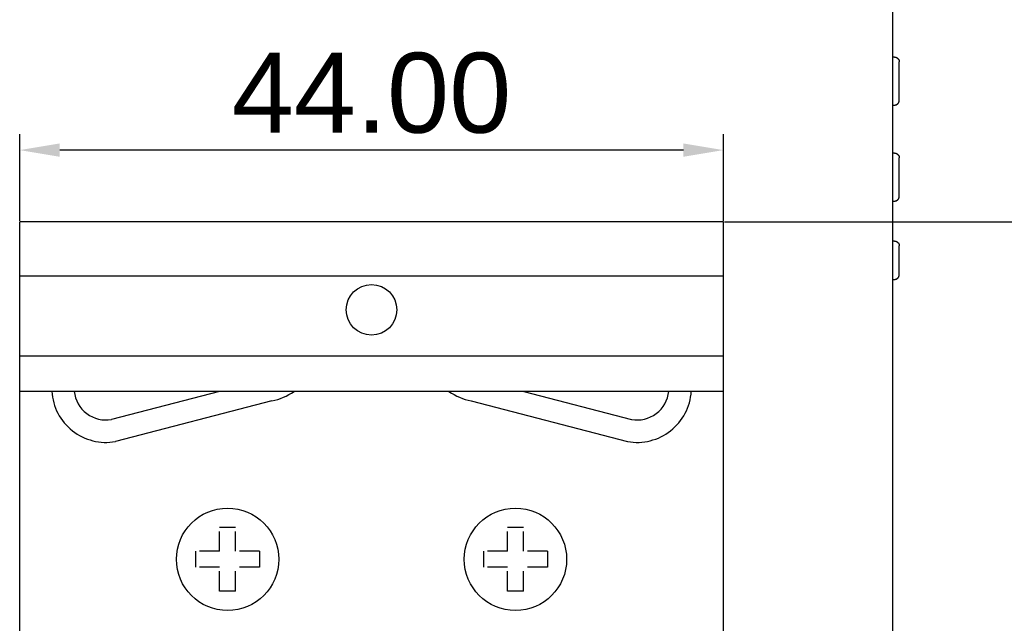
# Model space of a CAD drawing. Extents: x 5634 to 6145, y -878 to -510.
# Tile 25 of 28: x 5995 to 6056, y -671 to -633. Entities that reach past the tile are written whole.
import ezdxf

# ---------------------------------------------------------------- set-up
doc = ezdxf.new("R2010")
doc.units = 0
doc.header["$MEASUREMENT"] = 0
doc.header["$PDSIZE"] = -1
doc.linetypes.add('CENTER', pattern=[2, 1.25, -0.25, 0.25, -0.25])
doc.layers.get('0').update_dxf_attribs({"linetype": 'CONTINUOUS'})
doc.layers.get('DEFPOINTS').update_dxf_attribs({"linetype": 'CONTINUOUS'})
for name, color, linetype in [('0-0-9300-003', 7, 'CONTINUOUS'), ('0-1302-04', 7, 'CONTINUOUS'), ('0-1302-08', 7, 'CONTINUOUS')]:
    doc.layers.add(name, color=color, linetype=linetype)
doc.styles.get("Standard").update_dxf_attribs({"font": 'txt.shx', "bigfont": 'lsp.shx'})
doc.styles.add('STYLE2', font='arial.ttf')
doc.dimstyles.get("Standard").update_dxf_attribs({"dimtxt": 0.18, "dimasz": 0.18, "dimexe": 0.18, "dimexo": 0.0625, "dimgap": 0.09, "dimtad": 0, "dimtih": 1, "dimtoh": 1, "dimdec": 4, "dimzin": 0, "dimdsep": 46, "dimtxsty": 'Standard', "dimcen": 0.09, "dimadec": 0, "dimazin": 0, "dimtfac": 1, "dimtdec": 4, "dimtofl": 0, "dimtmove": 0, "dimatfit": 0, "dimfxl": 1, "dimtolj": 1, "dimtzin": 0, "dimarcsym": 0})

# ---------------------------------------------------------------- blocks, each defined once
blk = doc.blocks.new('*D59')
at = {"layer": '0-0-9300-003', "color": 0, "linetype": 'Continuous', "lineweight": -2, "transparency": 16777216}
for p, q in [((6043.896, -597.03), (6064.396, -597.03)), ((6063.396, -599.53), (6063.396, -643.33)), ((6038.626, -645.83), (6064.396, -645.83))]:
    blk.add_line(p, q, dxfattribs=at)
at = {"layer": '0-0-9300-003', "color": 0, "linetype": 'Continuous', "transparency": 16777216}
for points in [[(6062.979, -599.53), (6063.813, -599.53), (6063.396, -597.03)], [(6062.979, -643.33), (6063.813, -643.33), (6063.396, -645.83)]]:
    blk.add_solid(points, dxfattribs=at)
at = {"layer": 'DEFPOINTS', "color": 0, "linetype": 'Continuous', "transparency": 16777216}
for p in [(6043.834, -597.03), (6038.564, -645.83), (6063.396, -645.83)]:
    blk.add_point(p, dxfattribs=at)
at = {"layer": '0-0-9300-003', "color": 0, "linetype": 'Continuous', "transparency": 16777216, "insert": (6059.843, -621.43), "char_height": 5, "attachment_point": 5, "rotation": 90, "style": 'STYLE2'}
blk.add_mtext('\\A1;48.80', dxfattribs=at)
blk = doc.blocks.new('*D55')
at = {"layer": '0-0-9300-003', "color": 0, "linetype": 'Continuous', "lineweight": -2, "transparency": 16777216}
for p, q in [((6038.626, -645.83), (6064.396, -645.83)), ((6063.396, -648.33), (6063.396, -691.33)), ((6038.626, -693.83), (6064.396, -693.83))]:
    blk.add_line(p, q, dxfattribs=at)
at = {"layer": '0-0-9300-003', "color": 0, "linetype": 'Continuous', "transparency": 16777216}
for points in [[(6062.979, -648.33), (6063.813, -648.33), (6063.396, -645.83)], [(6062.979, -691.33), (6063.813, -691.33), (6063.396, -693.83)]]:
    blk.add_solid(points, dxfattribs=at)
at = {"layer": 'DEFPOINTS', "color": 0, "linetype": 'Continuous', "transparency": 16777216}
for p in [(6038.564, -645.83), (6038.564, -693.83), (6063.396, -693.83)]:
    blk.add_point(p, dxfattribs=at)
at = {"layer": '0-0-9300-003', "color": 0, "linetype": 'Continuous', "transparency": 16777216, "insert": (6059.843, -672.079), "char_height": 5, "attachment_point": 5, "rotation": 90, "style": 'STYLE2'}
blk.add_mtext('\\A1;48.00', dxfattribs=at)
blk = doc.blocks.new('A$C33A946AF')
at = {"layer": '0-1302-04', "color": 7, "linetype": 'CENTER'}
for p, q in [((2.7, 5.2), (2.7, 3.7)), ((3.7, 5.2), (3.7, 3.7)), ((2.7, 3.7), (1.2, 3.7)), ((5.2, 3.7), (3.7, 3.7)), ((2.7, 2.7), (1.2, 2.7)), ((2.7, 2.7), (2.7, 1.2)), ((3.7, 2.7), (3.7, 1.2)), ((5.2, 2.7), (3.7, 2.7))]:
    blk.add_line(p, q, dxfattribs=at)
at = {"layer": '0-1302-04', "color": 7}
blk.add_circle((3.2, 3.2), 3.2, dxfattribs=at)
at = {"layer": '0-1302-08', "color": 7}
for p, q in [((2.7, 5.2), (3.7, 5.2)), ((1.2, 3.7), (1.2, 2.7)), ((5.2, 3.7), (5.2, 2.7)), ((2.7, 1.2), (3.7, 1.2))]:
    blk.add_line(p, q, dxfattribs=at)
blk = doc.blocks.new('*D56')
at = {"layer": '0-0-9300-003', "color": 0, "linetype": 'Continuous', "lineweight": -2, "transparency": 16777216}
for p, q in [((5994.564, -645.767), (5994.564, -640.345)), ((6038.564, -645.767), (6038.564, -640.345)), ((6036.064, -641.345), (5997.064, -641.345))]:
    blk.add_line(p, q, dxfattribs=at)
at = {"layer": '0-0-9300-003', "color": 0, "linetype": 'Continuous', "transparency": 16777216}
for points in [[(5997.064, -640.929), (5997.064, -641.762), (5994.564, -641.345)], [(6036.064, -640.929), (6036.064, -641.762), (6038.564, -641.345)]]:
    blk.add_solid(points, dxfattribs=at)
at = {"layer": 'DEFPOINTS', "color": 0, "linetype": 'Continuous', "transparency": 16777216}
for p in [(5994.564, -641.345), (5994.564, -645.83), (6038.564, -645.83)]:
    blk.add_point(p, dxfattribs=at)
at = {"layer": '0-0-9300-003', "color": 0, "linetype": 'Continuous', "transparency": 16777216, "insert": (6016.564, -637.792), "char_height": 5, "attachment_point": 5, "style": 'STYLE2'}
blk.add_mtext('\\A1;44.00', dxfattribs=at)

msp = doc.modelspace()

# ---------------------------------------------------------------- linework, layer by layer
for p, q in [((6049.164, -737.47), (6049.164, -605.59)), ((6049.264, -635.53), (6049.164, -635.53)), ((6049.564, -638.23), (6049.564, -635.83)), ((6049.164, -638.53), (6049.264, -638.53)), ((6049.264, -641.53), (6049.164, -641.53)), ((6049.564, -644.23), (6049.564, -641.83)), ((6049.164, -644.53), (6049.264, -644.53)), ((5994.564, -693.83), (5994.564, -645.83)), ((6038.564, -645.83), (5994.564, -645.83)), ((6038.564, -693.83), (6038.564, -645.83)), ((6049.264, -647.03), (6049.164, -647.03)), ((6049.564, -649.13), (6049.564, -647.33)), ((6038.564, -649.23), (5994.564, -649.23)), ((6049.164, -649.43), (6049.264, -649.43)), ((6038.564, -654.23), (5994.564, -654.23)), ((6038.564, -656.43), (5994.564, -656.43)), ((6007.048, -656.43), (6000.311, -658.189)), ((6026.08, -656.43), (6032.817, -658.189)), ((6010.33, -657.015), (6000.554, -659.568)), ((6022.798, -657.015), (6032.574, -659.568))]:
    msp.add_line(p, q)
for points in [[(6049.261, -635.532, 0), (6049.271, -635.532, 0), (6049.271, -635.532, 0), (6049.271, -635.532, 0), (6049.281, -635.532, 0), (6049.281, -635.532, 0), (6049.281, -635.532, 0), (6049.291, -635.532, 0), (6049.291, -635.532, 0), (6049.291, -635.532, 0), (6049.291, -635.532, 0), (6049.301, -635.532, 0), (6049.301, -635.532, 0), (6049.301, -635.532, 0), (6049.311, -635.532, 0), (6049.311, -635.532, 0), (6049.311, -635.532, 0), (6049.321, -635.532, 0), (6049.321, -635.532, 0), (6049.321, -635.532, 0), (6049.321, -635.532, 0), (6049.331, -635.532, 0), (6049.331, -635.542, 0), (6049.331, -635.542, 0), (6049.341, -635.542, 0), (6049.341, -635.542, 0), (6049.341, -635.542, 0), (6049.341, -635.542, 0), (6049.351, -635.542, 0), (6049.351, -635.542, 0), (6049.351, -635.542, 0), (6049.361, -635.542, 0), (6049.361, -635.542, 0), (6049.361, -635.542, 0), (6049.361, -635.552, 0), (6049.371, -635.552, 0), (6049.371, -635.552, 0), (6049.371, -635.552, 0), (6049.371, -635.552, 0), (6049.381, -635.552, 0), (6049.381, -635.552, 0), (6049.381, -635.552, 0), (6049.381, -635.552, 0), (6049.391, -635.552, 0), (6049.391, -635.562, 0), (6049.391, -635.562, 0), (6049.391, -635.562, 0), (6049.401, -635.562, 0), (6049.401, -635.562, 0), (6049.401, -635.562, 0), (6049.401, -635.562, 0), (6049.411, -635.562, 0), (6049.411, -635.572, 0), (6049.411, -635.572, 0), (6049.411, -635.572, 0), (6049.421, -635.572, 0), (6049.421, -635.572, 0), (6049.421, -635.572, 0), (6049.421, -635.572, 0), (6049.421, -635.572, 0), (6049.431, -635.582, 0), (6049.431, -635.582, 0), (6049.431, -635.582, 0), (6049.431, -635.582, 0), (6049.441, -635.582, 0), (6049.441, -635.582, 0), (6049.441, -635.592, 0), (6049.441, -635.592, 0), (6049.441, -635.592, 0), (6049.451, -635.592, 0), (6049.451, -635.592, 0), (6049.451, -635.592, 0), (6049.451, -635.592, 0), (6049.451, -635.602, 0), (6049.461, -635.602, 0), (6049.461, -635.602, 0), (6049.461, -635.602, 0), (6049.461, -635.602, 0), (6049.461, -635.602, 0), (6049.461, -635.612, 0), (6049.471, -635.612, 0), (6049.471, -635.612, 0), (6049.471, -635.612, 0), (6049.471, -635.612, 0), (6049.471, -635.612, 0), (6049.481, -635.622, 0), (6049.481, -635.622, 0), (6049.481, -635.622, 0), (6049.481, -635.622, 0), (6049.481, -635.622, 0), (6049.481, -635.622, 0), (6049.491, -635.632, 0), (6049.491, -635.632, 0), (6049.491, -635.632, 0), (6049.491, -635.632, 0), (6049.491, -635.632, 0), (6049.491, -635.642, 0), (6049.491, -635.642, 0), (6049.501, -635.642, 0), (6049.501, -635.642, 0), (6049.501, -635.642, 0), (6049.501, -635.642, 0), (6049.501, -635.652, 0), (6049.501, -635.652, 0), (6049.501, -635.652, 0), (6049.511, -635.652, 0), (6049.511, -635.652, 0), (6049.511, -635.662, 0), (6049.511, -635.662, 0), (6049.511, -635.662, 0), (6049.511, -635.662, 0), (6049.511, -635.662, 0), (6049.521, -635.672, 0), (6049.521, -635.672, 0), (6049.521, -635.672, 0), (6049.521, -635.672, 0), (6049.521, -635.672, 0), (6049.521, -635.672, 0), (6049.521, -635.682, 0), (6049.521, -635.682, 0), (6049.521, -635.682, 0), (6049.531, -635.682, 0), (6049.531, -635.682, 0), (6049.531, -635.692, 0), (6049.531, -635.692, 0), (6049.531, -635.692, 0), (6049.531, -635.692, 0), (6049.531, -635.692, 0), (6049.531, -635.702, 0), (6049.531, -635.702, 0), (6049.531, -635.702, 0), (6049.541, -635.702, 0), (6049.541, -635.702, 0), (6049.541, -635.712, 0), (6049.541, -635.712, 0), (6049.541, -635.712, 0), (6049.541, -635.712, 0), (6049.541, -635.712, 0), (6049.541, -635.722, 0), (6049.541, -635.722, 0), (6049.541, -635.722, 0), (6049.541, -635.722, 0), (6049.551, -635.722, 0), (6049.551, -635.732, 0), (6049.551, -635.732, 0), (6049.551, -635.732, 0), (6049.551, -635.732, 0), (6049.551, -635.742, 0), (6049.551, -635.742, 0), (6049.551, -635.742, 0), (6049.551, -635.742, 0), (6049.551, -635.742, 0), (6049.551, -635.752, 0), (6049.551, -635.752, 0), (6049.551, -635.752, 0), (6049.551, -635.752, 0), (6049.551, -635.752, 0), (6049.551, -635.762, 0), (6049.561, -635.762, 0), (6049.561, -635.762, 0), (6049.561, -635.762, 0), (6049.561, -635.762, 0), (6049.561, -635.772, 0), (6049.561, -635.772, 0), (6049.561, -635.772, 0), (6049.561, -635.772, 0), (6049.561, -635.782, 0), (6049.561, -635.782, 0), (6049.561, -635.782, 0), (6049.561, -635.782, 0), (6049.561, -635.782, 0), (6049.561, -635.792, 0), (6049.561, -635.792, 0), (6049.561, -635.792, 0), (6049.561, -635.792, 0), (6049.561, -635.792, 0), (6049.561, -635.802, 0), (6049.561, -635.802, 0), (6049.561, -635.802, 0), (6049.561, -635.802, 0), (6049.561, -635.802, 0), (6049.561, -635.812, 0), (6049.561, -635.812, 0), (6049.561, -635.812, 0), (6049.561, -635.812, 0), (6049.561, -635.822, 0), (6049.561, -635.822, 0), (6049.561, -635.822, 0), (6049.561, -635.822, 0), (6049.561, -635.822, 0), (6049.561, -635.832, 0), (6049.561, -635.832, 0)], [(6049.261, -638.532, 0), (6049.271, -638.532, 0), (6049.271, -638.532, 0), (6049.271, -638.532, 0), (6049.281, -638.532, 0), (6049.281, -638.532, 0), (6049.281, -638.532, 0), (6049.291, -638.532, 0), (6049.291, -638.532, 0), (6049.291, -638.532, 0), (6049.291, -638.532, 0), (6049.301, -638.532, 0), (6049.301, -638.532, 0), (6049.301, -638.532, 0), (6049.311, -638.532, 0), (6049.311, -638.522, 0), (6049.311, -638.522, 0), (6049.321, -638.522, 0), (6049.321, -638.522, 0), (6049.321, -638.522, 0), (6049.321, -638.522, 0), (6049.331, -638.522, 0), (6049.331, -638.522, 0), (6049.331, -638.522, 0), (6049.341, -638.522, 0), (6049.341, -638.522, 0), (6049.341, -638.522, 0), (6049.341, -638.522, 0), (6049.351, -638.522, 0), (6049.351, -638.522, 0), (6049.351, -638.512, 0), (6049.361, -638.512, 0), (6049.361, -638.512, 0), (6049.361, -638.512, 0), (6049.361, -638.512, 0), (6049.371, -638.512, 0), (6049.371, -638.512, 0), (6049.371, -638.512, 0), (6049.371, -638.512, 0), (6049.381, -638.512, 0), (6049.381, -638.512, 0), (6049.381, -638.502, 0), (6049.381, -638.502, 0), (6049.391, -638.502, 0), (6049.391, -638.502, 0), (6049.391, -638.502, 0), (6049.391, -638.502, 0), (6049.401, -638.502, 0), (6049.401, -638.502, 0), (6049.401, -638.492, 0), (6049.401, -638.492, 0), (6049.411, -638.492, 0), (6049.411, -638.492, 0), (6049.411, -638.492, 0), (6049.411, -638.492, 0), (6049.421, -638.492, 0), (6049.421, -638.492, 0), (6049.421, -638.482, 0), (6049.421, -638.482, 0), (6049.421, -638.482, 0), (6049.431, -638.482, 0), (6049.431, -638.482, 0), (6049.431, -638.482, 0), (6049.431, -638.482, 0), (6049.441, -638.472, 0), (6049.441, -638.472, 0), (6049.441, -638.472, 0), (6049.441, -638.472, 0), (6049.441, -638.472, 0), (6049.451, -638.472, 0), (6049.451, -638.462, 0), (6049.451, -638.462, 0), (6049.451, -638.462, 0), (6049.451, -638.462, 0), (6049.461, -638.462, 0), (6049.461, -638.462, 0), (6049.461, -638.462, 0), (6049.461, -638.452, 0), (6049.461, -638.452, 0), (6049.461, -638.452, 0), (6049.471, -638.452, 0), (6049.471, -638.452, 0), (6049.471, -638.452, 0), (6049.471, -638.442, 0), (6049.471, -638.442, 0), (6049.481, -638.442, 0), (6049.481, -638.442, 0), (6049.481, -638.442, 0), (6049.481, -638.432, 0), (6049.481, -638.432, 0), (6049.481, -638.432, 0), (6049.491, -638.432, 0), (6049.491, -638.432, 0), (6049.491, -638.432, 0), (6049.491, -638.422, 0), (6049.491, -638.422, 0), (6049.491, -638.422, 0), (6049.491, -638.422, 0), (6049.501, -638.422, 0), (6049.501, -638.422, 0), (6049.501, -638.412, 0), (6049.501, -638.412, 0), (6049.501, -638.412, 0), (6049.501, -638.412, 0), (6049.501, -638.412, 0), (6049.511, -638.402, 0), (6049.511, -638.402, 0), (6049.511, -638.402, 0), (6049.511, -638.402, 0), (6049.511, -638.402, 0), (6049.511, -638.392, 0), (6049.511, -638.392, 0), (6049.521, -638.392, 0), (6049.521, -638.392, 0), (6049.521, -638.392, 0), (6049.521, -638.392, 0), (6049.521, -638.382, 0), (6049.521, -638.382, 0), (6049.521, -638.382, 0), (6049.521, -638.382, 0), (6049.521, -638.382, 0), (6049.531, -638.372, 0), (6049.531, -638.372, 0), (6049.531, -638.372, 0), (6049.531, -638.372, 0), (6049.531, -638.372, 0), (6049.531, -638.362, 0), (6049.531, -638.362, 0), (6049.531, -638.362, 0), (6049.531, -638.362, 0), (6049.531, -638.362, 0), (6049.541, -638.352, 0), (6049.541, -638.352, 0), (6049.541, -638.352, 0), (6049.541, -638.352, 0), (6049.541, -638.352, 0), (6049.541, -638.342, 0), (6049.541, -638.342, 0), (6049.541, -638.342, 0), (6049.541, -638.342, 0), (6049.541, -638.342, 0), (6049.541, -638.332, 0), (6049.551, -638.332, 0), (6049.551, -638.332, 0), (6049.551, -638.332, 0), (6049.551, -638.332, 0), (6049.551, -638.322, 0), (6049.551, -638.322, 0), (6049.551, -638.322, 0), (6049.551, -638.322, 0), (6049.551, -638.312, 0), (6049.551, -638.312, 0), (6049.551, -638.312, 0), (6049.551, -638.312, 0), (6049.551, -638.312, 0), (6049.551, -638.302, 0), (6049.551, -638.302, 0), (6049.551, -638.302, 0), (6049.561, -638.302, 0), (6049.561, -638.302, 0), (6049.561, -638.292, 0), (6049.561, -638.292, 0), (6049.561, -638.292, 0), (6049.561, -638.292, 0), (6049.561, -638.292, 0), (6049.561, -638.282, 0), (6049.561, -638.282, 0), (6049.561, -638.282, 0), (6049.561, -638.282, 0), (6049.561, -638.272, 0), (6049.561, -638.272, 0), (6049.561, -638.272, 0), (6049.561, -638.272, 0), (6049.561, -638.272, 0), (6049.561, -638.262, 0), (6049.561, -638.262, 0), (6049.561, -638.262, 0), (6049.561, -638.262, 0), (6049.561, -638.262, 0), (6049.561, -638.252, 0), (6049.561, -638.252, 0), (6049.561, -638.252, 0), (6049.561, -638.252, 0), (6049.561, -638.252, 0), (6049.561, -638.242, 0), (6049.561, -638.242, 0), (6049.561, -638.242, 0), (6049.561, -638.242, 0), (6049.561, -638.232, 0), (6049.561, -638.232, 0), (6049.561, -638.232, 0), (6049.561, -638.232, 0)], [(6049.261, -641.532, 0), (6049.271, -641.532, 0), (6049.271, -641.532, 0), (6049.271, -641.532, 0), (6049.281, -641.532, 0), (6049.281, -641.532, 0), (6049.281, -641.532, 0), (6049.291, -641.532, 0), (6049.291, -641.532, 0), (6049.291, -641.532, 0), (6049.291, -641.532, 0), (6049.301, -641.532, 0), (6049.301, -641.532, 0), (6049.301, -641.532, 0), (6049.311, -641.532, 0), (6049.311, -641.532, 0), (6049.311, -641.532, 0), (6049.321, -641.532, 0), (6049.321, -641.532, 0), (6049.321, -641.532, 0), (6049.321, -641.532, 0), (6049.331, -641.532, 0), (6049.331, -641.542, 0), (6049.331, -641.542, 0), (6049.341, -641.542, 0), (6049.341, -641.542, 0), (6049.341, -641.542, 0), (6049.341, -641.542, 0), (6049.351, -641.542, 0), (6049.351, -641.542, 0), (6049.351, -641.542, 0), (6049.361, -641.542, 0), (6049.361, -641.542, 0), (6049.361, -641.542, 0), (6049.361, -641.552, 0), (6049.371, -641.552, 0), (6049.371, -641.552, 0), (6049.371, -641.552, 0), (6049.371, -641.552, 0), (6049.381, -641.552, 0), (6049.381, -641.552, 0), (6049.381, -641.552, 0), (6049.381, -641.552, 0), (6049.391, -641.552, 0), (6049.391, -641.562, 0), (6049.391, -641.562, 0), (6049.391, -641.562, 0), (6049.401, -641.562, 0), (6049.401, -641.562, 0), (6049.401, -641.562, 0), (6049.401, -641.562, 0), (6049.411, -641.562, 0), (6049.411, -641.572, 0), (6049.411, -641.572, 0), (6049.411, -641.572, 0), (6049.421, -641.572, 0), (6049.421, -641.572, 0), (6049.421, -641.572, 0), (6049.421, -641.572, 0), (6049.421, -641.572, 0), (6049.431, -641.582, 0), (6049.431, -641.582, 0), (6049.431, -641.582, 0), (6049.431, -641.582, 0), (6049.441, -641.582, 0), (6049.441, -641.582, 0), (6049.441, -641.592, 0), (6049.441, -641.592, 0), (6049.441, -641.592, 0), (6049.451, -641.592, 0), (6049.451, -641.592, 0), (6049.451, -641.592, 0), (6049.451, -641.592, 0), (6049.451, -641.602, 0), (6049.461, -641.602, 0), (6049.461, -641.602, 0), (6049.461, -641.602, 0), (6049.461, -641.602, 0), (6049.461, -641.602, 0), (6049.461, -641.612, 0), (6049.471, -641.612, 0), (6049.471, -641.612, 0), (6049.471, -641.612, 0), (6049.471, -641.612, 0), (6049.471, -641.612, 0), (6049.481, -641.622, 0), (6049.481, -641.622, 0), (6049.481, -641.622, 0), (6049.481, -641.622, 0), (6049.481, -641.622, 0), (6049.481, -641.622, 0), (6049.491, -641.632, 0), (6049.491, -641.632, 0), (6049.491, -641.632, 0), (6049.491, -641.632, 0), (6049.491, -641.632, 0), (6049.491, -641.642, 0), (6049.491, -641.642, 0), (6049.501, -641.642, 0), (6049.501, -641.642, 0), (6049.501, -641.642, 0), (6049.501, -641.642, 0), (6049.501, -641.652, 0), (6049.501, -641.652, 0), (6049.501, -641.652, 0), (6049.511, -641.652, 0), (6049.511, -641.652, 0), (6049.511, -641.662, 0), (6049.511, -641.662, 0), (6049.511, -641.662, 0), (6049.511, -641.662, 0), (6049.511, -641.662, 0), (6049.521, -641.672, 0), (6049.521, -641.672, 0), (6049.521, -641.672, 0), (6049.521, -641.672, 0), (6049.521, -641.672, 0), (6049.521, -641.672, 0), (6049.521, -641.682, 0), (6049.521, -641.682, 0), (6049.521, -641.682, 0), (6049.531, -641.682, 0), (6049.531, -641.682, 0), (6049.531, -641.692, 0), (6049.531, -641.692, 0), (6049.531, -641.692, 0), (6049.531, -641.692, 0), (6049.531, -641.692, 0), (6049.531, -641.702, 0), (6049.531, -641.702, 0), (6049.531, -641.702, 0), (6049.541, -641.702, 0), (6049.541, -641.702, 0), (6049.541, -641.712, 0), (6049.541, -641.712, 0), (6049.541, -641.712, 0), (6049.541, -641.712, 0), (6049.541, -641.712, 0), (6049.541, -641.722, 0), (6049.541, -641.722, 0), (6049.541, -641.722, 0), (6049.541, -641.722, 0), (6049.551, -641.722, 0), (6049.551, -641.732, 0), (6049.551, -641.732, 0), (6049.551, -641.732, 0), (6049.551, -641.732, 0), (6049.551, -641.742, 0), (6049.551, -641.742, 0), (6049.551, -641.742, 0), (6049.551, -641.742, 0), (6049.551, -641.742, 0), (6049.551, -641.752, 0), (6049.551, -641.752, 0), (6049.551, -641.752, 0), (6049.551, -641.752, 0), (6049.551, -641.752, 0), (6049.551, -641.762, 0), (6049.561, -641.762, 0), (6049.561, -641.762, 0), (6049.561, -641.762, 0), (6049.561, -641.762, 0), (6049.561, -641.772, 0), (6049.561, -641.772, 0), (6049.561, -641.772, 0), (6049.561, -641.772, 0), (6049.561, -641.782, 0), (6049.561, -641.782, 0), (6049.561, -641.782, 0), (6049.561, -641.782, 0), (6049.561, -641.782, 0), (6049.561, -641.792, 0), (6049.561, -641.792, 0), (6049.561, -641.792, 0), (6049.561, -641.792, 0), (6049.561, -641.792, 0), (6049.561, -641.802, 0), (6049.561, -641.802, 0), (6049.561, -641.802, 0), (6049.561, -641.802, 0), (6049.561, -641.802, 0), (6049.561, -641.812, 0), (6049.561, -641.812, 0), (6049.561, -641.812, 0), (6049.561, -641.812, 0), (6049.561, -641.822, 0), (6049.561, -641.822, 0), (6049.561, -641.822, 0), (6049.561, -641.822, 0), (6049.561, -641.822, 0), (6049.561, -641.832, 0), (6049.561, -641.832, 0)], [(6049.261, -644.532, 0), (6049.271, -644.532, 0), (6049.271, -644.532, 0), (6049.271, -644.532, 0), (6049.281, -644.532, 0), (6049.281, -644.532, 0), (6049.281, -644.532, 0), (6049.291, -644.532, 0), (6049.291, -644.532, 0), (6049.291, -644.532, 0), (6049.291, -644.532, 0), (6049.301, -644.532, 0), (6049.301, -644.532, 0), (6049.301, -644.532, 0), (6049.311, -644.532, 0), (6049.311, -644.522, 0), (6049.311, -644.522, 0), (6049.321, -644.522, 0), (6049.321, -644.522, 0), (6049.321, -644.522, 0), (6049.321, -644.522, 0), (6049.331, -644.522, 0), (6049.331, -644.522, 0), (6049.331, -644.522, 0), (6049.341, -644.522, 0), (6049.341, -644.522, 0), (6049.341, -644.522, 0), (6049.341, -644.522, 0), (6049.351, -644.522, 0), (6049.351, -644.522, 0), (6049.351, -644.512, 0), (6049.361, -644.512, 0), (6049.361, -644.512, 0), (6049.361, -644.512, 0), (6049.361, -644.512, 0), (6049.371, -644.512, 0), (6049.371, -644.512, 0), (6049.371, -644.512, 0), (6049.371, -644.512, 0), (6049.381, -644.512, 0), (6049.381, -644.512, 0), (6049.381, -644.502, 0), (6049.381, -644.502, 0), (6049.391, -644.502, 0), (6049.391, -644.502, 0), (6049.391, -644.502, 0), (6049.391, -644.502, 0), (6049.401, -644.502, 0), (6049.401, -644.502, 0), (6049.401, -644.492, 0), (6049.401, -644.492, 0), (6049.411, -644.492, 0), (6049.411, -644.492, 0), (6049.411, -644.492, 0), (6049.411, -644.492, 0), (6049.421, -644.492, 0), (6049.421, -644.492, 0), (6049.421, -644.482, 0), (6049.421, -644.482, 0), (6049.421, -644.482, 0), (6049.431, -644.482, 0), (6049.431, -644.482, 0), (6049.431, -644.482, 0), (6049.431, -644.482, 0), (6049.441, -644.472, 0), (6049.441, -644.472, 0), (6049.441, -644.472, 0), (6049.441, -644.472, 0), (6049.441, -644.472, 0), (6049.451, -644.472, 0), (6049.451, -644.462, 0), (6049.451, -644.462, 0), (6049.451, -644.462, 0), (6049.451, -644.462, 0), (6049.461, -644.462, 0), (6049.461, -644.462, 0), (6049.461, -644.462, 0), (6049.461, -644.452, 0), (6049.461, -644.452, 0), (6049.461, -644.452, 0), (6049.471, -644.452, 0), (6049.471, -644.452, 0), (6049.471, -644.452, 0), (6049.471, -644.442, 0), (6049.471, -644.442, 0), (6049.481, -644.442, 0), (6049.481, -644.442, 0), (6049.481, -644.442, 0), (6049.481, -644.432, 0), (6049.481, -644.432, 0), (6049.481, -644.432, 0), (6049.491, -644.432, 0), (6049.491, -644.432, 0), (6049.491, -644.432, 0), (6049.491, -644.422, 0), (6049.491, -644.422, 0), (6049.491, -644.422, 0), (6049.491, -644.422, 0), (6049.501, -644.422, 0), (6049.501, -644.422, 0), (6049.501, -644.412, 0), (6049.501, -644.412, 0), (6049.501, -644.412, 0), (6049.501, -644.412, 0), (6049.501, -644.412, 0), (6049.511, -644.402, 0), (6049.511, -644.402, 0), (6049.511, -644.402, 0), (6049.511, -644.402, 0), (6049.511, -644.402, 0), (6049.511, -644.392, 0), (6049.511, -644.392, 0), (6049.521, -644.392, 0), (6049.521, -644.392, 0), (6049.521, -644.392, 0), (6049.521, -644.392, 0), (6049.521, -644.382, 0), (6049.521, -644.382, 0), (6049.521, -644.382, 0), (6049.521, -644.382, 0), (6049.521, -644.382, 0), (6049.531, -644.372, 0), (6049.531, -644.372, 0), (6049.531, -644.372, 0), (6049.531, -644.372, 0), (6049.531, -644.372, 0), (6049.531, -644.362, 0), (6049.531, -644.362, 0), (6049.531, -644.362, 0), (6049.531, -644.362, 0), (6049.531, -644.362, 0), (6049.541, -644.352, 0), (6049.541, -644.352, 0), (6049.541, -644.352, 0), (6049.541, -644.352, 0), (6049.541, -644.352, 0), (6049.541, -644.342, 0), (6049.541, -644.342, 0), (6049.541, -644.342, 0), (6049.541, -644.342, 0), (6049.541, -644.342, 0), (6049.541, -644.332, 0), (6049.551, -644.332, 0), (6049.551, -644.332, 0), (6049.551, -644.332, 0), (6049.551, -644.332, 0), (6049.551, -644.322, 0), (6049.551, -644.322, 0), (6049.551, -644.322, 0), (6049.551, -644.322, 0), (6049.551, -644.312, 0), (6049.551, -644.312, 0), (6049.551, -644.312, 0), (6049.551, -644.312, 0), (6049.551, -644.312, 0), (6049.551, -644.302, 0), (6049.551, -644.302, 0), (6049.551, -644.302, 0), (6049.561, -644.302, 0), (6049.561, -644.302, 0), (6049.561, -644.292, 0), (6049.561, -644.292, 0), (6049.561, -644.292, 0), (6049.561, -644.292, 0), (6049.561, -644.292, 0), (6049.561, -644.282, 0), (6049.561, -644.282, 0), (6049.561, -644.282, 0), (6049.561, -644.282, 0), (6049.561, -644.272, 0), (6049.561, -644.272, 0), (6049.561, -644.272, 0), (6049.561, -644.272, 0), (6049.561, -644.272, 0), (6049.561, -644.262, 0), (6049.561, -644.262, 0), (6049.561, -644.262, 0), (6049.561, -644.262, 0), (6049.561, -644.262, 0), (6049.561, -644.252, 0), (6049.561, -644.252, 0), (6049.561, -644.252, 0), (6049.561, -644.252, 0), (6049.561, -644.252, 0), (6049.561, -644.242, 0), (6049.561, -644.242, 0), (6049.561, -644.242, 0), (6049.561, -644.242, 0), (6049.561, -644.232, 0), (6049.561, -644.232, 0), (6049.561, -644.232, 0), (6049.561, -644.232, 0)], [(6049.261, -647.032, 0), (6049.271, -647.032, 0), (6049.271, -647.032, 0), (6049.271, -647.032, 0), (6049.281, -647.032, 0), (6049.281, -647.032, 0), (6049.281, -647.032, 0), (6049.291, -647.032, 0), (6049.291, -647.032, 0), (6049.291, -647.032, 0), (6049.291, -647.032, 0), (6049.301, -647.032, 0), (6049.301, -647.032, 0), (6049.301, -647.032, 0), (6049.311, -647.032, 0), (6049.311, -647.032, 0), (6049.311, -647.032, 0), (6049.321, -647.032, 0), (6049.321, -647.032, 0), (6049.321, -647.032, 0), (6049.321, -647.032, 0), (6049.331, -647.032, 0), (6049.331, -647.042, 0), (6049.331, -647.042, 0), (6049.341, -647.042, 0), (6049.341, -647.042, 0), (6049.341, -647.042, 0), (6049.341, -647.042, 0), (6049.351, -647.042, 0), (6049.351, -647.042, 0), (6049.351, -647.042, 0), (6049.361, -647.042, 0), (6049.361, -647.042, 0), (6049.361, -647.042, 0), (6049.361, -647.052, 0), (6049.371, -647.052, 0), (6049.371, -647.052, 0), (6049.371, -647.052, 0), (6049.371, -647.052, 0), (6049.381, -647.052, 0), (6049.381, -647.052, 0), (6049.381, -647.052, 0), (6049.381, -647.052, 0), (6049.391, -647.052, 0), (6049.391, -647.062, 0), (6049.391, -647.062, 0), (6049.391, -647.062, 0), (6049.401, -647.062, 0), (6049.401, -647.062, 0), (6049.401, -647.062, 0), (6049.401, -647.062, 0), (6049.411, -647.062, 0), (6049.411, -647.072, 0), (6049.411, -647.072, 0), (6049.411, -647.072, 0), (6049.421, -647.072, 0), (6049.421, -647.072, 0), (6049.421, -647.072, 0), (6049.421, -647.072, 0), (6049.421, -647.072, 0), (6049.431, -647.082, 0), (6049.431, -647.082, 0), (6049.431, -647.082, 0), (6049.431, -647.082, 0), (6049.441, -647.082, 0), (6049.441, -647.082, 0), (6049.441, -647.092, 0), (6049.441, -647.092, 0), (6049.441, -647.092, 0), (6049.451, -647.092, 0), (6049.451, -647.092, 0), (6049.451, -647.092, 0), (6049.451, -647.092, 0), (6049.451, -647.102, 0), (6049.461, -647.102, 0), (6049.461, -647.102, 0), (6049.461, -647.102, 0), (6049.461, -647.102, 0), (6049.461, -647.102, 0), (6049.461, -647.112, 0), (6049.471, -647.112, 0), (6049.471, -647.112, 0), (6049.471, -647.112, 0), (6049.471, -647.112, 0), (6049.471, -647.112, 0), (6049.481, -647.122, 0), (6049.481, -647.122, 0), (6049.481, -647.122, 0), (6049.481, -647.122, 0), (6049.481, -647.122, 0), (6049.481, -647.122, 0), (6049.491, -647.132, 0), (6049.491, -647.132, 0), (6049.491, -647.132, 0), (6049.491, -647.132, 0), (6049.491, -647.132, 0), (6049.491, -647.142, 0), (6049.491, -647.142, 0), (6049.501, -647.142, 0), (6049.501, -647.142, 0), (6049.501, -647.142, 0), (6049.501, -647.142, 0), (6049.501, -647.152, 0), (6049.501, -647.152, 0), (6049.501, -647.152, 0), (6049.511, -647.152, 0), (6049.511, -647.152, 0), (6049.511, -647.162, 0), (6049.511, -647.162, 0), (6049.511, -647.162, 0), (6049.511, -647.162, 0), (6049.511, -647.162, 0), (6049.521, -647.172, 0), (6049.521, -647.172, 0), (6049.521, -647.172, 0), (6049.521, -647.172, 0), (6049.521, -647.172, 0), (6049.521, -647.172, 0), (6049.521, -647.182, 0), (6049.521, -647.182, 0), (6049.521, -647.182, 0), (6049.531, -647.182, 0), (6049.531, -647.182, 0), (6049.531, -647.192, 0), (6049.531, -647.192, 0), (6049.531, -647.192, 0), (6049.531, -647.192, 0), (6049.531, -647.192, 0), (6049.531, -647.202, 0), (6049.531, -647.202, 0), (6049.531, -647.202, 0), (6049.541, -647.202, 0), (6049.541, -647.202, 0), (6049.541, -647.212, 0), (6049.541, -647.212, 0), (6049.541, -647.212, 0), (6049.541, -647.212, 0), (6049.541, -647.212, 0), (6049.541, -647.222, 0), (6049.541, -647.222, 0), (6049.541, -647.222, 0), (6049.541, -647.222, 0), (6049.551, -647.222, 0), (6049.551, -647.232, 0), (6049.551, -647.232, 0), (6049.551, -647.232, 0), (6049.551, -647.232, 0), (6049.551, -647.242, 0), (6049.551, -647.242, 0), (6049.551, -647.242, 0), (6049.551, -647.242, 0), (6049.551, -647.242, 0), (6049.551, -647.252, 0), (6049.551, -647.252, 0), (6049.551, -647.252, 0), (6049.551, -647.252, 0), (6049.551, -647.252, 0), (6049.551, -647.262, 0), (6049.561, -647.262, 0), (6049.561, -647.262, 0), (6049.561, -647.262, 0), (6049.561, -647.262, 0), (6049.561, -647.272, 0), (6049.561, -647.272, 0), (6049.561, -647.272, 0), (6049.561, -647.272, 0), (6049.561, -647.282, 0), (6049.561, -647.282, 0), (6049.561, -647.282, 0), (6049.561, -647.282, 0), (6049.561, -647.282, 0), (6049.561, -647.292, 0), (6049.561, -647.292, 0), (6049.561, -647.292, 0), (6049.561, -647.292, 0), (6049.561, -647.292, 0), (6049.561, -647.302, 0), (6049.561, -647.302, 0), (6049.561, -647.302, 0), (6049.561, -647.302, 0), (6049.561, -647.302, 0), (6049.561, -647.312, 0), (6049.561, -647.312, 0), (6049.561, -647.312, 0), (6049.561, -647.312, 0), (6049.561, -647.322, 0), (6049.561, -647.322, 0), (6049.561, -647.322, 0), (6049.561, -647.322, 0), (6049.561, -647.322, 0), (6049.561, -647.332, 0), (6049.561, -647.332, 0)], [(6049.261, -649.432, 0), (6049.271, -649.432, 0), (6049.271, -649.432, 0), (6049.271, -649.432, 0), (6049.281, -649.432, 0), (6049.281, -649.432, 0), (6049.281, -649.432, 0), (6049.291, -649.432, 0), (6049.291, -649.432, 0), (6049.291, -649.432, 0), (6049.291, -649.432, 0), (6049.301, -649.432, 0), (6049.301, -649.432, 0), (6049.301, -649.432, 0), (6049.311, -649.432, 0), (6049.311, -649.422, 0), (6049.311, -649.422, 0), (6049.321, -649.422, 0), (6049.321, -649.422, 0), (6049.321, -649.422, 0), (6049.321, -649.422, 0), (6049.331, -649.422, 0), (6049.331, -649.422, 0), (6049.331, -649.422, 0), (6049.341, -649.422, 0), (6049.341, -649.422, 0), (6049.341, -649.422, 0), (6049.341, -649.422, 0), (6049.351, -649.422, 0), (6049.351, -649.422, 0), (6049.351, -649.412, 0), (6049.361, -649.412, 0), (6049.361, -649.412, 0), (6049.361, -649.412, 0), (6049.361, -649.412, 0), (6049.371, -649.412, 0), (6049.371, -649.412, 0), (6049.371, -649.412, 0), (6049.371, -649.412, 0), (6049.381, -649.412, 0), (6049.381, -649.412, 0), (6049.381, -649.402, 0), (6049.381, -649.402, 0), (6049.391, -649.402, 0), (6049.391, -649.402, 0), (6049.391, -649.402, 0), (6049.391, -649.402, 0), (6049.401, -649.402, 0), (6049.401, -649.402, 0), (6049.401, -649.392, 0), (6049.401, -649.392, 0), (6049.411, -649.392, 0), (6049.411, -649.392, 0), (6049.411, -649.392, 0), (6049.411, -649.392, 0), (6049.421, -649.392, 0), (6049.421, -649.392, 0), (6049.421, -649.382, 0), (6049.421, -649.382, 0), (6049.421, -649.382, 0), (6049.431, -649.382, 0), (6049.431, -649.382, 0), (6049.431, -649.382, 0), (6049.431, -649.382, 0), (6049.441, -649.372, 0), (6049.441, -649.372, 0), (6049.441, -649.372, 0), (6049.441, -649.372, 0), (6049.441, -649.372, 0), (6049.451, -649.372, 0), (6049.451, -649.362, 0), (6049.451, -649.362, 0), (6049.451, -649.362, 0), (6049.451, -649.362, 0), (6049.461, -649.362, 0), (6049.461, -649.362, 0), (6049.461, -649.362, 0), (6049.461, -649.352, 0), (6049.461, -649.352, 0), (6049.461, -649.352, 0), (6049.471, -649.352, 0), (6049.471, -649.352, 0), (6049.471, -649.352, 0), (6049.471, -649.342, 0), (6049.471, -649.342, 0), (6049.481, -649.342, 0), (6049.481, -649.342, 0), (6049.481, -649.342, 0), (6049.481, -649.332, 0), (6049.481, -649.332, 0), (6049.481, -649.332, 0), (6049.491, -649.332, 0), (6049.491, -649.332, 0), (6049.491, -649.332, 0), (6049.491, -649.322, 0), (6049.491, -649.322, 0), (6049.491, -649.322, 0), (6049.491, -649.322, 0), (6049.501, -649.322, 0), (6049.501, -649.322, 0), (6049.501, -649.312, 0), (6049.501, -649.312, 0), (6049.501, -649.312, 0), (6049.501, -649.312, 0), (6049.501, -649.312, 0), (6049.511, -649.302, 0), (6049.511, -649.302, 0), (6049.511, -649.302, 0), (6049.511, -649.302, 0), (6049.511, -649.302, 0), (6049.511, -649.292, 0), (6049.511, -649.292, 0), (6049.521, -649.292, 0), (6049.521, -649.292, 0), (6049.521, -649.292, 0), (6049.521, -649.292, 0), (6049.521, -649.282, 0), (6049.521, -649.282, 0), (6049.521, -649.282, 0), (6049.521, -649.282, 0), (6049.521, -649.282, 0), (6049.531, -649.272, 0), (6049.531, -649.272, 0), (6049.531, -649.272, 0), (6049.531, -649.272, 0), (6049.531, -649.272, 0), (6049.531, -649.262, 0), (6049.531, -649.262, 0), (6049.531, -649.262, 0), (6049.531, -649.262, 0), (6049.531, -649.262, 0), (6049.541, -649.252, 0), (6049.541, -649.252, 0), (6049.541, -649.252, 0), (6049.541, -649.252, 0), (6049.541, -649.252, 0), (6049.541, -649.242, 0), (6049.541, -649.242, 0), (6049.541, -649.242, 0), (6049.541, -649.242, 0), (6049.541, -649.242, 0), (6049.541, -649.232, 0), (6049.551, -649.232, 0), (6049.551, -649.232, 0), (6049.551, -649.232, 0), (6049.551, -649.232, 0), (6049.551, -649.222, 0), (6049.551, -649.222, 0), (6049.551, -649.222, 0), (6049.551, -649.222, 0), (6049.551, -649.212, 0), (6049.551, -649.212, 0), (6049.551, -649.212, 0), (6049.551, -649.212, 0), (6049.551, -649.212, 0), (6049.551, -649.202, 0), (6049.551, -649.202, 0), (6049.551, -649.202, 0), (6049.561, -649.202, 0), (6049.561, -649.202, 0), (6049.561, -649.192, 0), (6049.561, -649.192, 0), (6049.561, -649.192, 0), (6049.561, -649.192, 0), (6049.561, -649.192, 0), (6049.561, -649.182, 0), (6049.561, -649.182, 0), (6049.561, -649.182, 0), (6049.561, -649.182, 0), (6049.561, -649.172, 0), (6049.561, -649.172, 0), (6049.561, -649.172, 0), (6049.561, -649.172, 0), (6049.561, -649.172, 0), (6049.561, -649.162, 0), (6049.561, -649.162, 0), (6049.561, -649.162, 0), (6049.561, -649.162, 0), (6049.561, -649.162, 0), (6049.561, -649.152, 0), (6049.561, -649.152, 0), (6049.561, -649.152, 0), (6049.561, -649.152, 0), (6049.561, -649.152, 0), (6049.561, -649.142, 0), (6049.561, -649.142, 0), (6049.561, -649.142, 0), (6049.561, -649.142, 0), (6049.561, -649.132, 0), (6049.561, -649.132, 0), (6049.561, -649.132, 0), (6049.561, -649.132, 0)]]:
    msp.add_polyline3d(points)
msp.add_circle((6016.564, -651.33), 1.581)
for centre, radius, start, end in [((5999.964, -656.219), 3.4, 183.55069, 280), ((5999.964, -656.219), 2, 186.04351, 280), ((6009.739, -653.667), 3.4, 280, 305.64465), ((6023.388, -653.667), 3.4, 234.35535, 260), ((6033.164, -656.219), 3.4, 260, 356.44931), ((6033.164, -656.219), 2, 260, 353.95649)]:
    msp.add_arc(centre, radius, start, end)

# ---------------------------------------------------------------- block references
at = {"rotation": 270}
for p in [(6004.364, -663.73), (6022.364, -663.73)]:
    msp.add_blockref('A$C33A946AF', p, dxfattribs=at)

# ---------------------------------------------------------------- dimensions: what is measured, and where the dimension line sits
at = {"layer": '0-0-9300-003', "color": 7, "linetype": 'Continuous'}
dim = msp.add_linear_dim(base=(6063.396, -645.83), p1=(6043.834, -597.03), p2=(6038.564, -645.83), angle=90, dimstyle='Standard', override={"dimtxt": 5, "dimasz": 2.5, "dimexe": 1, "dimgap": 1, "dimtad": 1, "dimtih": 0, "dimtoh": 0, "dimdec": 2, "dimtxsty": 'STYLE2', "dimcen": 0, "dimtp": 0.1, "dimtm": 0.1, "dimtfac": 0.6, "dimtdec": 2}, dxfattribs=at)
dim.commit()
dim.dimension.update_dxf_attribs({"geometry": '*D59', "text_midpoint": (6059.843, -621.43)})
dim = msp.add_linear_dim(base=(5994.564, -641.345), p1=(6038.564, -645.83), p2=(5994.564, -645.83), dimstyle='Standard', override={"dimtxt": 5, "dimasz": 2.5, "dimexe": 1, "dimgap": 1, "dimtad": 1, "dimtih": 0, "dimtoh": 0, "dimdec": 2, "dimtxsty": 'STYLE2', "dimcen": 0, "dimtp": 0.1, "dimtm": 0.1, "dimtfac": 0.6, "dimtdec": 2}, dxfattribs=at)
dim.commit()
dim.dimension.update_dxf_attribs({"geometry": '*D56', "text_midpoint": (6016.564, -641.345), "dimtype": 160})
dim = msp.add_linear_dim(base=(6063.396, -693.83), p1=(6038.564, -645.83), p2=(6038.564, -693.83), angle=90, dimstyle='Standard', override={"dimtxt": 5, "dimasz": 2.5, "dimexe": 1, "dimgap": 1, "dimtad": 1, "dimtih": 0, "dimtoh": 0, "dimdec": 2, "dimtxsty": 'STYLE2', "dimcen": 0, "dimtp": 0.1, "dimtm": 0.1, "dimtfac": 0.6, "dimtdec": 2}, dxfattribs=at)
dim.commit()
dim.dimension.update_dxf_attribs({"geometry": '*D55', "text_midpoint": (6063.396, -672.079), "dimtype": 160})

doc.saveas('drawing.dxf')
